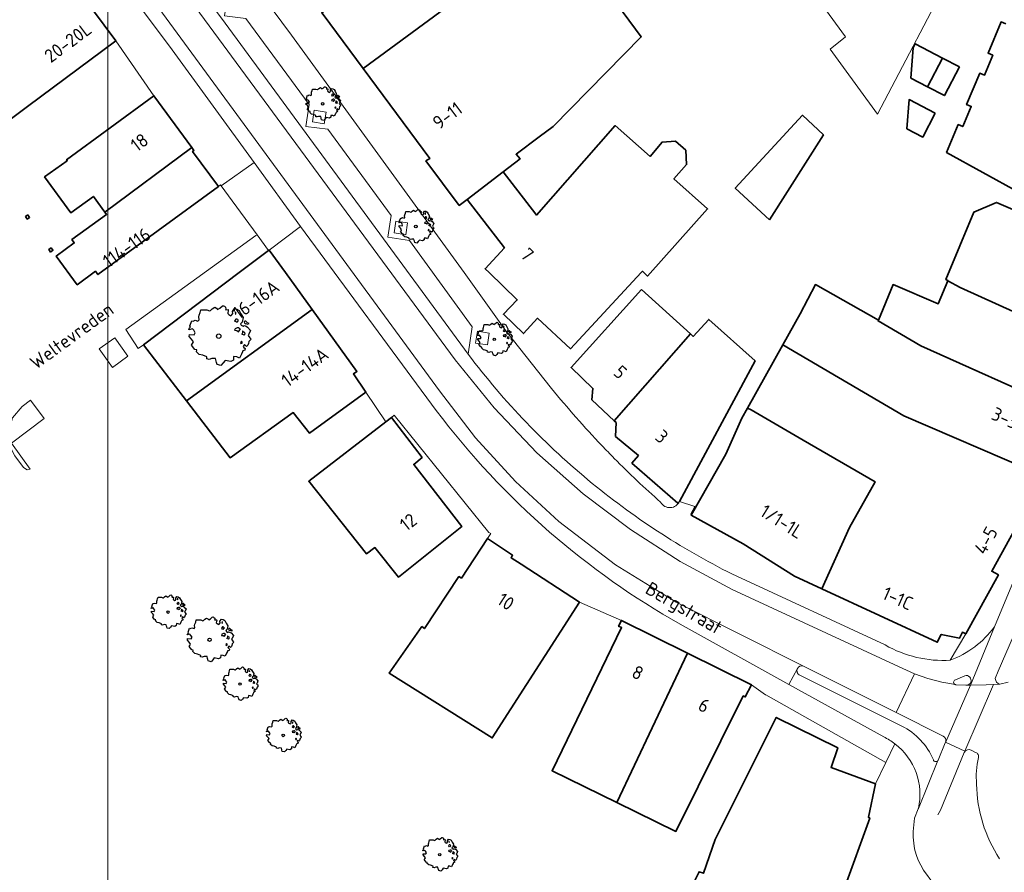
# Model space of a CAD drawing. Header units: metres. Extents: x 152391 to 157968, y 462336 to 467280.
# Tile 4 of 256: x 154728 to 154827, y 462439 to 462526. Entities that reach past the tile are written whole.
import ezdxf
from ezdxf.enums import TextEntityAlignment as Align

# ---------------------------------------------------------------- set-up
doc = ezdxf.new("R2010")
doc.units = ezdxf.units.M
doc.header["$LTSCALE"] = 0.75
doc.layers.get('0').update_dxf_attribs({"lineweight": 25})
for name, color, linetype, lineweight in [('B-GV-GR-BOOM-S', 252, 'Continuous', 25), ('B-WE-GR-BEPLANTING_CULTUUR_BODEMBEDEKKER-GV', 251, 'Continuous', 18), ('B-WE-GR-GROENVOORZIENING-GV', 251, 'Continuous', 18), ('B-WE-OG-BEBOUWING-GV', 6, 'Continuous', 35), ('B-WE-OG-BEBOUWING-T18', 1, 'Continuous', 18), ('B-WE-OG-TOPOGRAFIE-T18', 1, 'Continuous', 18), ('B-WE-VH-VERHARDING_ASFALT-GV', 251, 'Continuous', 18), ('B-WE-VH-VERHARDING_BETONSTRAATSTEEN-GV', 251, 'Continuous', 18), ('B-WE-VH-VERHARDING_TEGEL-GV', 251, 'Continuous', 18)]:
    doc.layers.add(name, color=color, linetype=linetype, lineweight=lineweight)
doc.layers.add('X-XX-AL-TEKENBLAD_HULPLIJN-G', color=7, linetype='Continuous', lineweight=18, plot=False)
doc.styles.add('NLCS-ISO-M750-T18', font='NLCS-ISO.ttf', dxfattribs={"height": 1.35})

# ---------------------------------------------------------------- blocks, each defined once
blk = doc.blocks.new('SGR-BOOM_21_30')
at = {"linetype": 'Continuous'}
for p, q in [((-1.133, 1.088), (-1.109, 1.187)), ((-1.121, 0.924), (-1.133, 1.088)), ((-1.109, 1.187), (-1.051, 1.335)), ((-1.051, 1.335), (-1.016, 1.499)), ((-1.016, 1.499), (-0.668, 1.499)), ((-0.668, 1.499), (-0.516, 1.433)), ((-0.516, 1.433), (-0.47, 1.45)), ((-0.47, 1.45), (-0.365, 1.548)), ((-0.365, 1.548), (-0.226, 1.647)), ((-0.226, 1.647), (-0.133, 1.581)), ((-0.133, 1.581), (-0.063, 1.515)), ((-0.063, 1.515), (0.065, 1.581)), ((0.065, 1.581), (0.205, 1.712)), ((0.205, 1.712), (0.263, 1.729)), ((0.263, 1.729), (0.333, 1.696)), ((0.333, 1.696), (0.391, 1.647)), ((0.402, 1.532), (0.379, 1.499)), ((0.379, 1.499), (0.53, 1.515)), ((0.391, 1.647), (0.402, 1.532)), ((0.542, 1.483), (0.507, 1.285)), ((0.507, 1.285), (0.565, 1.236)), ((0.53, 1.515), (0.542, 1.483)), ((0.565, 1.236), (0.693, 1.154)), ((0.693, 1.154), (0.751, 1.203)), ((0.751, 1.203), (0.798, 1.285)), ((0.786, 1.4), (0.891, 1.565)), ((0.798, 1.285), (0.786, 1.4)), ((0.891, 1.565), (1.019, 1.532)), ((0.972, 1.368), (0.926, 1.335)), ((0.926, 1.335), (0.949, 1.253)), ((0.949, 1.253), (0.961, 1.236)), ((0.961, 1.269), (0.972, 1.368)), ((1.019, 1.532), (1.158, 1.45)), ((1.158, 1.45), (1.251, 1.269)), ((1.251, 1.269), (1.379, 1.055)), ((1.379, 1.055), (1.321, 0.793)), ((-1.703, 0.365), (-1.656, 0.48)), ((-1.493, 0.415), (-1.703, 0.365)), ((-1.679, -0.029), (-1.668, 0.086)), ((-1.668, 0.086), (-1.389, 0.07)), ((-1.656, 0.48), (-1.598, 0.53)), ((-1.633, 0.579), (-1.528, 0.875)), ((-1.598, 0.53), (-1.633, 0.579)), ((-1.528, 0.875), (-1.458, 0.858)), ((-1.423, 0.333), (-1.493, 0.415)), ((-1.458, 0.858), (-1.342, 0.908)), ((-1.33, 0.185), (-1.423, 0.333)), ((-1.389, 0.07), (-1.33, 0.185)), ((-1.342, 0.908), (-1.179, 0.858)), ((-1.179, 0.858), (-1.121, 0.924)), ((0.937, 0.908), (0.891, 0.875)), ((0.891, 0.875), (0.926, 0.825)), ((0.926, 0.415), (0.891, 0.333)), ((0.891, 0.333), (1.03, 0.316)), ((0.926, 0.825), (0.984, 0.842)), ((1.054, 0.464), (0.926, 0.415)), ((0.972, 0.973), (0.937, 0.908)), ((1.03, 0.973), (0.972, 0.973)), ((0.984, 0.842), (1.03, 0.776)), ((1.077, 0.94), (1.03, 0.973)), ((1.03, 0.776), (1.077, 0.842)), ((1.03, 0.316), (1.112, 0.251)), ((1.112, 0.464), (1.054, 0.464)), ((1.124, 0.875), (1.077, 0.94)), ((1.077, 0.842), (1.124, 0.875)), ((1.217, 0.398), (1.112, 0.464)), ((1.112, 0.251), (1.205, 0.365)), ((1.205, 0.365), (1.24, 0.415)), ((1.321, 0.793), (1.228, 0.694)), ((1.228, 0.694), (1.275, 0.628)), ((1.275, 0.628), (1.379, 0.563)), ((1.344, 0.185), (1.31, 0.103)), ((1.434, 0.049), (1.31, 0.103)), ((1.356, 0.3), (1.344, 0.234)), ((1.344, 0.234), (1.344, 0.185)), ((1.426, 0.234), (1.356, 0.3)), ((1.379, 0.563), (1.438, 0.595)), ((1.472, 0.201), (1.426, 0.234)), ((1.434, 0.049), (1.507, 0.136)), ((1.472, 0.858), (1.438, 0.809)), ((1.438, 0.809), (1.461, 0.743)), ((1.438, 0.595), (1.565, 0.563)), ((1.461, 0.743), (1.531, 0.694)), ((1.542, 0.858), (1.472, 0.858)), ((1.507, 0.136), (1.472, 0.201)), ((1.531, 0.727), (1.635, 0.678)), ((1.531, 0.694), (1.542, 0.727)), ((1.624, 0.76), (1.542, 0.858)), ((1.565, 0.563), (1.635, 0.513)), ((1.728, 0.71), (1.624, 0.76)), ((1.635, 0.678), (1.728, 0.71)), ((1.635, 0.513), (1.81, 0.316)), ((1.717, 0.103), (1.67, 0.037)), ((1.67, 0.037), (1.763, -0.094)), ((1.81, 0.316), (1.717, 0.103)), ((-1.54, -0.177), (-1.679, -0.029)), ((-1.551, -0.505), (-1.493, -0.423)), ((-1.354, -0.752), (-1.551, -0.505)), ((-1.435, -0.324), (-1.54, -0.177)), ((-1.493, -0.423), (-1.435, -0.324)), ((-1.249, -0.784), (-1.354, -0.752)), ((-1.272, -0.899), (-1.249, -0.784)), ((-1.109, -1.047), (-1.272, -0.899)), ((1.286, -0.292), (1.24, -0.357)), ((1.24, -0.357), (1.251, -0.423)), ((1.263, -0.423), (1.333, -0.407)), ((1.333, -0.341), (1.286, -0.292)), ((1.356, -0.883), (1.286, -1.014)), ((1.333, -0.407), (1.333, -0.341)), ((1.368, -0.834), (1.356, -0.883)), ((1.484, -0.801), (1.368, -0.834)), ((1.461, -0.472), (1.391, -0.587)), ((1.391, -0.587), (1.426, -0.637)), ((1.426, -0.637), (1.496, -0.702)), ((1.577, -0.587), (1.461, -0.472)), ((1.496, -0.702), (1.484, -0.801)), ((1.658, -0.522), (1.577, -0.587)), ((1.682, -0.423), (1.658, -0.522)), ((1.717, -0.308), (1.682, -0.423)), ((1.845, -0.177), (1.717, -0.308)), ((1.763, -0.094), (1.845, -0.177)), ((-0.912, -1.08), (-1.109, -1.047)), ((-0.668, -1.179), (-0.912, -1.08)), ((-0.679, -1.294), (-0.668, -1.179)), ((-0.551, -1.326), (-0.679, -1.294)), ((-0.4, -1.261), (-0.551, -1.326)), ((-0.191, -1.277), (-0.4, -1.261)), ((-0.156, -1.425), (-0.191, -1.277)), ((-0.133, -1.491), (-0.156, -1.425)), ((-0.098, -1.606), (-0.133, -1.491)), ((0.112, -1.671), (-0.098, -1.606)), ((0.251, -1.524), (0.112, -1.671)), ((0.356, -1.376), (0.251, -1.524)), ((0.682, -1.441), (0.356, -1.376)), ((0.833, -1.359), (0.682, -1.441)), ((0.844, -1.162), (0.833, -1.359)), ((1.03, -1.179), (0.844, -1.162)), ((1.182, -1.244), (1.03, -1.179)), ((1.286, -1.014), (1.182, -1.244))]:
    blk.add_line(p, q, dxfattribs=at)
blk.add_circle((0, 0), 0.126, dxfattribs=at)
blk = doc.blocks.new('SGR-BOOM_31_50')
at = {"linetype": 'Continuous'}
for p, q in [((-1.402, 1.78), (-1.355, 1.999)), ((-1.355, 1.999), (-0.89, 1.999)), ((-0.89, 1.999), (-0.688, 1.911)), ((-0.626, 1.933), (-0.487, 2.064)), ((-0.487, 2.064), (-0.301, 2.196)), ((-0.301, 2.196), (-0.177, 2.108)), ((-0.177, 2.108), (-0.084, 2.02)), ((-0.084, 2.02), (0.087, 2.108)), ((0.087, 2.108), (0.273, 2.283)), ((0.273, 2.283), (0.351, 2.305)), ((0.351, 2.305), (0.444, 2.261)), ((0.444, 2.261), (0.521, 2.196)), ((0.537, 2.042), (0.506, 1.999)), ((0.506, 1.999), (0.707, 2.02)), ((0.521, 2.196), (0.537, 2.042)), ((0.707, 2.02), (0.723, 1.977)), ((1.048, 1.867), (1.188, 2.086)), ((1.188, 2.086), (1.358, 2.042)), ((1.358, 2.042), (1.545, 1.933)), ((-2.177, 0.772), (-2.038, 1.166)), ((-2.038, 1.166), (-1.944, 1.144)), ((-1.944, 1.144), (-1.789, 1.21)), ((-1.789, 1.21), (-1.572, 1.144)), ((-1.572, 1.144), (-1.495, 1.232)), ((-1.51, 1.451), (-1.479, 1.582)), ((-1.495, 1.232), (-1.51, 1.451)), ((-1.479, 1.582), (-1.402, 1.78)), ((-0.688, 1.911), (-0.626, 1.933)), ((0.723, 1.977), (0.676, 1.714)), ((0.676, 1.714), (0.754, 1.648)), ((0.754, 1.648), (0.924, 1.539)), ((0.924, 1.539), (1.002, 1.604)), ((1.002, 1.604), (1.064, 1.714)), ((1.064, 1.714), (1.048, 1.867)), ((1.25, 1.21), (1.188, 1.166)), ((1.188, 1.166), (1.234, 1.101)), ((1.296, 1.823), (1.234, 1.78)), ((1.234, 1.78), (1.265, 1.67)), ((1.234, 1.101), (1.312, 1.122)), ((1.296, 1.298), (1.25, 1.21)), ((1.265, 1.67), (1.281, 1.648)), ((1.281, 1.692), (1.296, 1.823)), ((1.374, 1.298), (1.296, 1.298)), ((1.312, 1.122), (1.374, 1.035)), ((1.436, 1.254), (1.374, 1.298)), ((1.374, 1.035), (1.436, 1.122)), ((1.498, 1.166), (1.436, 1.254)), ((1.436, 1.122), (1.498, 1.166)), ((1.545, 1.933), (1.669, 1.692)), ((1.762, 1.057), (1.638, 0.925)), ((1.669, 1.692), (1.839, 1.407)), ((1.839, 1.407), (1.762, 1.057)), ((1.963, 1.144), (1.917, 1.079)), ((1.917, 1.079), (1.948, 0.991)), ((2.056, 1.144), (1.963, 1.144)), ((2.165, 1.013), (2.056, 1.144)), ((2.304, 0.947), (2.165, 1.013)), ((-2.27, 0.487), (-2.208, 0.641)), ((-1.991, 0.553), (-2.27, 0.487)), ((-2.239, -0.038), (-2.224, 0.115)), ((-2.224, 0.115), (-1.851, 0.093)), ((-2.208, 0.641), (-2.131, 0.706)), ((-2.131, 0.706), (-2.177, 0.772)), ((-1.898, 0.444), (-1.991, 0.553)), ((-1.774, 0.246), (-1.898, 0.444)), ((-1.851, 0.093), (-1.774, 0.246)), ((1.234, 0.553), (1.188, 0.444)), ((1.188, 0.444), (1.374, 0.422)), ((1.405, 0.619), (1.234, 0.553)), ((1.374, 0.422), (1.483, 0.334)), ((1.483, 0.619), (1.405, 0.619)), ((1.622, 0.531), (1.483, 0.619)), ((1.483, 0.334), (1.607, 0.487)), ((1.607, 0.487), (1.653, 0.553)), ((1.638, 0.925), (1.7, 0.838)), ((1.7, 0.838), (1.839, 0.75)), ((1.793, 0.246), (1.746, 0.137)), ((1.911, 0.065), (1.746, 0.137)), ((1.808, 0.4), (1.793, 0.312)), ((1.793, 0.312), (1.793, 0.246)), ((1.901, 0.312), (1.808, 0.4)), ((1.839, 0.75), (1.917, 0.794)), ((1.963, 0.268), (1.901, 0.312)), ((1.911, 0.065), (2.01, 0.181)), ((1.917, 0.794), (2.087, 0.75)), ((1.948, 0.991), (2.041, 0.925)), ((2.01, 0.181), (1.963, 0.268)), ((2.041, 0.969), (2.18, 0.903)), ((2.041, 0.925), (2.056, 0.969)), ((2.087, 0.75), (2.18, 0.684)), ((2.18, 0.903), (2.304, 0.947)), ((2.18, 0.684), (2.413, 0.422)), ((2.289, 0.137), (2.227, 0.049)), ((2.227, 0.049), (2.351, -0.126)), ((2.413, 0.422), (2.289, 0.137)), ((-2.053, -0.235), (-2.239, -0.038)), ((-2.069, -0.673), (-1.991, -0.564)), ((-1.805, -1.002), (-2.069, -0.673)), ((-1.913, -0.433), (-2.053, -0.235)), ((-1.991, -0.564), (-1.913, -0.433)), ((1.715, -0.389), (1.653, -0.476)), ((1.653, -0.476), (1.669, -0.564)), ((1.684, -0.564), (1.777, -0.542)), ((1.777, -0.454), (1.715, -0.389)), ((1.777, -0.542), (1.777, -0.454)), ((1.948, -0.63), (1.855, -0.783)), ((1.855, -0.783), (1.901, -0.849)), ((1.901, -0.849), (1.994, -0.936)), ((2.103, -0.783), (1.948, -0.63)), ((1.994, -0.936), (1.979, -1.068)), ((2.211, -0.695), (2.103, -0.783)), ((2.242, -0.564), (2.211, -0.695)), ((2.289, -0.411), (2.242, -0.564)), ((2.459, -0.235), (2.289, -0.411)), ((2.351, -0.126), (2.459, -0.235)), ((-1.665, -1.046), (-1.805, -1.002)), ((-1.696, -1.199), (-1.665, -1.046)), ((-1.479, -1.396), (-1.696, -1.199)), ((-1.216, -1.44), (-1.479, -1.396)), ((-0.89, -1.571), (-1.216, -1.44)), ((-0.906, -1.725), (-0.89, -1.571)), ((-0.735, -1.769), (-0.906, -1.725)), ((-0.533, -1.681), (-0.735, -1.769)), ((-0.254, -1.703), (-0.533, -1.681)), ((-0.208, -1.9), (-0.254, -1.703)), ((-0.177, -1.988), (-0.208, -1.9)), ((0.475, -1.834), (0.335, -2.031)), ((0.909, -1.922), (0.475, -1.834)), ((1.11, -1.812), (0.909, -1.922)), ((1.126, -1.55), (1.11, -1.812)), ((1.374, -1.571), (1.126, -1.55)), ((1.576, -1.659), (1.374, -1.571)), ((1.715, -1.352), (1.576, -1.659)), ((1.808, -1.177), (1.715, -1.352)), ((1.824, -1.112), (1.808, -1.177)), ((1.979, -1.068), (1.824, -1.112)), ((-0.13, -2.141), (-0.177, -1.988)), ((0.149, -2.229), (-0.13, -2.141)), ((0.335, -2.031), (0.149, -2.229))]:
    blk.add_line(p, q, dxfattribs=at)
blk.add_circle((0, 0), 0.169, dxfattribs=at)
blk = doc.blocks.new('SGR-BOOM_50_100')
at = {"linetype": 'Continuous'}
for p, q in [((0.116, 2.811), (0.364, 3.044)), ((0.364, 3.044), (0.467, 3.074)), ((0.467, 3.074), (0.591, 3.015)), ((0.591, 3.015), (0.695, 2.928)), ((-2.014, 1.935), (-1.972, 2.11)), ((-1.972, 2.11), (-1.869, 2.373)), ((-1.869, 2.373), (-1.807, 2.665)), ((-1.807, 2.665), (-1.187, 2.665)), ((-1.187, 2.665), (-0.918, 2.548)), ((-0.918, 2.548), (-0.835, 2.577)), ((-0.835, 2.577), (-0.649, 2.752)), ((-0.649, 2.752), (-0.401, 2.928)), ((-0.401, 2.928), (-0.236, 2.811)), ((-0.236, 2.811), (-0.112, 2.694)), ((-0.112, 2.694), (0.116, 2.811)), ((0.715, 2.723), (0.674, 2.665)), ((0.674, 2.665), (0.943, 2.694)), ((0.695, 2.928), (0.715, 2.723)), ((0.964, 2.636), (0.902, 2.285)), ((0.902, 2.285), (1.005, 2.198)), ((0.943, 2.694), (0.964, 2.636)), ((1.005, 2.198), (1.232, 2.052)), ((1.232, 2.052), (1.336, 2.139)), ((1.336, 2.139), (1.418, 2.285)), ((1.398, 2.49), (1.584, 2.782)), ((1.418, 2.285), (1.398, 2.49)), ((1.584, 2.782), (1.811, 2.723)), ((1.729, 2.431), (1.646, 2.373)), ((1.646, 2.373), (1.687, 2.227)), ((1.687, 2.227), (1.708, 2.198)), ((1.708, 2.256), (1.729, 2.431)), ((1.811, 2.723), (2.059, 2.577)), ((2.059, 2.577), (2.225, 2.256)), ((2.225, 2.256), (2.452, 1.876)), ((-2.903, 1.029), (-2.717, 1.555)), ((-2.841, 0.942), (-2.903, 1.029)), ((-2.717, 1.555), (-2.593, 1.526)), ((-2.593, 1.526), (-2.386, 1.613)), ((-2.386, 1.613), (-2.096, 1.526)), ((-2.096, 1.526), (-1.993, 1.643)), ((-1.993, 1.643), (-2.014, 1.935)), ((1.667, 1.613), (1.584, 1.555)), ((1.584, 1.555), (1.646, 1.467)), ((1.646, 1.467), (1.749, 1.497)), ((1.729, 1.73), (1.667, 1.613)), ((1.832, 1.73), (1.729, 1.73)), ((1.749, 1.497), (1.832, 1.38)), ((1.915, 1.672), (1.832, 1.73)), ((1.832, 1.38), (1.915, 1.497)), ((1.997, 1.555), (1.915, 1.672)), ((1.915, 1.497), (1.997, 1.555)), ((2.349, 1.409), (2.183, 1.234)), ((2.183, 1.234), (2.266, 1.117)), ((2.266, 1.117), (2.452, 1)), ((2.452, 1.876), (2.349, 1.409)), ((2.452, 1), (2.556, 1.059)), ((2.618, 1.526), (2.556, 1.438)), ((2.556, 1.438), (2.597, 1.321)), ((2.556, 1.059), (2.783, 1)), ((2.597, 1.321), (2.721, 1.234)), ((2.742, 1.526), (2.618, 1.526)), ((2.721, 1.292), (2.907, 1.205)), ((2.721, 1.234), (2.742, 1.292)), ((2.886, 1.351), (2.742, 1.526)), ((2.783, 1), (2.907, 0.913)), ((3.072, 1.263), (2.886, 1.351)), ((2.907, 1.205), (3.072, 1.263)), ((-3.027, 0.65), (-2.944, 0.854)), ((-2.655, 0.737), (-3.027, 0.65)), ((-2.985, -0.051), (-2.965, 0.153)), ((-2.965, 0.153), (-2.469, 0.124)), ((-2.944, 0.854), (-2.841, 0.942)), ((-2.531, 0.591), (-2.655, 0.737)), ((-2.365, 0.329), (-2.531, 0.591)), ((-2.469, 0.124), (-2.365, 0.329)), ((1.646, 0.737), (1.584, 0.591)), ((1.584, 0.591), (1.832, 0.562)), ((1.873, 0.825), (1.646, 0.737)), ((1.832, 0.562), (1.977, 0.445)), ((1.977, 0.825), (1.873, 0.825)), ((2.163, 0.708), (1.977, 0.825)), ((1.977, 0.445), (2.142, 0.65)), ((2.142, 0.65), (2.204, 0.737)), ((2.39, 0.329), (2.328, 0.183)), ((2.549, 0.087), (2.328, 0.183)), ((2.411, 0.533), (2.39, 0.416)), ((2.39, 0.416), (2.39, 0.329)), ((2.535, 0.416), (2.411, 0.533)), ((2.618, 0.358), (2.535, 0.416)), ((2.549, 0.087), (2.68, 0.241)), ((2.68, 0.241), (2.618, 0.358)), ((2.907, 0.913), (3.217, 0.562)), ((3.052, 0.183), (2.969, 0.066)), ((2.969, 0.066), (3.135, -0.168)), ((3.217, 0.562), (3.052, 0.183)), ((-2.737, -0.314), (-2.985, -0.051)), ((-2.758, -0.898), (-2.655, -0.752)), ((-2.407, -1.336), (-2.758, -0.898)), ((-2.551, -0.577), (-2.737, -0.314)), ((-2.655, -0.752), (-2.551, -0.577)), ((2.287, -0.518), (2.204, -0.635)), ((2.204, -0.635), (2.225, -0.752)), ((2.245, -0.752), (2.37, -0.723)), ((2.37, -0.606), (2.287, -0.518)), ((2.37, -0.723), (2.37, -0.606)), ((2.597, -0.84), (2.473, -1.044)), ((2.804, -1.044), (2.597, -0.84)), ((2.948, -0.927), (2.804, -1.044)), ((2.99, -0.752), (2.948, -0.927)), ((3.052, -0.548), (2.99, -0.752)), ((3.279, -0.314), (3.052, -0.548)), ((3.135, -0.168), (3.279, -0.314)), ((-2.22, -1.394), (-2.407, -1.336)), ((-2.262, -1.599), (-2.22, -1.394)), ((-1.972, -1.862), (-2.262, -1.599)), ((-1.621, -1.92), (-1.972, -1.862)), ((-1.187, -2.095), (-1.621, -1.92)), ((2.287, -1.803), (2.101, -2.212)), ((2.411, -1.57), (2.287, -1.803)), ((2.432, -1.482), (2.411, -1.57)), ((2.638, -1.424), (2.432, -1.482)), ((2.473, -1.044), (2.535, -1.132)), ((2.535, -1.132), (2.659, -1.248)), ((2.659, -1.248), (2.638, -1.424)), ((-1.207, -2.3), (-1.187, -2.095)), ((-0.98, -2.358), (-1.207, -2.3)), ((-0.711, -2.241), (-0.98, -2.358)), ((-0.339, -2.271), (-0.711, -2.241)), ((-0.277, -2.533), (-0.339, -2.271)), ((-0.236, -2.65), (-0.277, -2.533)), ((-0.174, -2.855), (-0.236, -2.65)), ((0.199, -2.971), (-0.174, -2.855)), ((0.447, -2.709), (0.199, -2.971)), ((0.633, -2.446), (0.447, -2.709)), ((1.212, -2.563), (0.633, -2.446)), ((1.48, -2.417), (1.212, -2.563)), ((1.501, -2.066), (1.48, -2.417)), ((1.832, -2.095), (1.501, -2.066)), ((2.101, -2.212), (1.832, -2.095))]:
    blk.add_line(p, q, dxfattribs=at)
blk.add_circle((0, 0), 0.225, dxfattribs=at)

msp = doc.modelspace()

# ---------------------------------------------------------------- linework, layer by layer
at = {"layer": 'B-WE-GR-BEPLANTING_CULTUUR_BODEMBEDEKKER-GV'}
for points in [[(154739.989, 462492.341), (154740.532, 462492.704), (154750.183, 462500), (154753.14, 462502.236), (154751.981, 462503.819), (154751.871, 462503.74), (154738.754, 462494.281)], [(154738.954, 462491.575), (154737.616, 462493.439), (154736.039, 462492.306), (154737.388, 462490.415)], [(154729.098, 462480.158), (154727.205, 462482.787), (154730.48, 462485.282), (154729.129, 462487.12), (154728.282, 462486.485), (154727.302, 462485.342), (154726.847, 462483.781), (154727.162, 462482.207), (154727.55, 462481.526), (154728.414, 462480.323), (154728.773, 462480.118)]]:
    msp.add_lwpolyline(points, close=True, dxfattribs=at)
at = {"layer": 'B-WE-GR-GROENVOORZIENING-GV'}
for points in [[(154758.763, 462515.034), (154758.944, 462516.213), (154757.758, 462516.395), (154757.577, 462515.215)], [(154767.166, 462505.018), (154765.983, 462505.194), (154765.805, 462504.008), (154766.988, 462503.831)], [(154774.038, 462492.897), (154775.223, 462492.703), (154775.416, 462493.888), (154774.232, 462494.081)]]:
    msp.add_lwpolyline(points, close=True, dxfattribs=at)
at = {"layer": 'B-WE-OG-BEBOUWING-GV'}
for points in [[(154774.825, 462529.534), (154773.216, 462531.71), (154774.834, 462533.111), (154772.215, 462536.476), (154769.964, 462534.92), (154758.517, 462526.226), (154758.638, 462526.063), (154762.686, 462520.605), (154772.081, 462527.527), (154773.677, 462528.694)], [(154780.447, 462513.696), (154781.857, 462514.755), (154790.747, 462523.799), (154781.454, 462536.394), (154778.515, 462532.807), (154774.825, 462529.534), (154773.677, 462528.694), (154772.081, 462527.527), (154762.686, 462520.605), (154769.422, 462511.524), (154769.023, 462511.273), (154772.382, 462506.782), (154773.183, 462507.398), (154776.813, 462510.187), (154778.517, 462511.497), (154778.116, 462511.946)], [(154717.465, 462521.004), (154723.535, 462512.842), (154728.824, 462516.775), (154737.73, 462523.397), (154731.735, 462531.459)], [(154819.638, 462518.757), (154821.149, 462521.652), (154818.412, 462523.08), (154818.201, 462522.675), (154817.954, 462519.636)], [(154822.858, 462520.76), (154821.149, 462521.652), (154819.638, 462518.757), (154821.347, 462517.865)], [(154736.624, 462506.105), (154745.394, 462512.633), (154741.565, 462517.852), (154732.751, 462511.397), (154732.83, 462511.29), (154730.536, 462509.664), (154733.196, 462506.031), (154735.462, 462507.691)], [(154820.421, 462516.104), (154817.786, 462517.469), (154817.538, 462514.519), (154819.163, 462513.676)], [(154803.712, 462505.318), (154809.133, 462513.916), (154807.041, 462515.887), (154800.24, 462508.528)], [(154776.813, 462510.187), (154773.183, 462507.398), (154776.948, 462502.5), (154774.997, 462500.39), (154775.398, 462500), (154778.232, 462497.25), (154776.839, 462495.8), (154778.884, 462493.856), (154780.277, 462495.405), (154783.619, 462492.314), (154790.754, 462500), (154790.887, 462500.144), (154791.373, 462499.658), (154797.455, 462506.44), (154794.05, 462509.468), (154795.321, 462510.9), (154795.24, 462512.36), (154794.213, 462513.279), (154792.862, 462513.171), (154791.645, 462511.739), (154788.133, 462514.848), (154780.181, 462505.808), (154780.102, 462505.911)], [(154745.394, 462512.633), (154736.624, 462506.105), (154736.79, 462505.878), (154733.296, 462503.336), (154733.535, 462503.008), (154731.714, 462501.667), (154733.839, 462498.785), (154735.675, 462500.139), (154735.918, 462499.807), (154748.087, 462508.693), (154745.475, 462512.235), (154745.612, 462512.336)], [(154821.68, 462499.18), (154822.952, 462498.489), (154835.794, 462492.671), (154839.682, 462501.509), (154839.345, 462501.661), (154839.339, 462501.646), (154826.594, 462507.093), (154824.324, 462506.108), (154821.499, 462499.309), (154821.689, 462499.201)], [(154728.861, 462505.826), (154728.615, 462505.654), (154728.786, 462505.408), (154729.032, 462505.58)], [(154731.147, 462502.083), (154731.384, 462502.266), (154731.201, 462502.504), (154730.964, 462502.321)], [(154744.869, 462487.056), (154757.544, 462496.275), (154754.852, 462500), (154753.203, 462502.283), (154753.14, 462502.236), (154750.183, 462500), (154740.532, 462492.704)], [(154832.922, 462486.343), (154818.98, 462492.613), (154814.649, 462495.135), (154814.688, 462495.202), (154808.337, 462498.798), (154806.8, 462495.847), (154805.053, 462492.723), (154817.263, 462485.561), (154830.062, 462480.043)], [(154814.688, 462495.202), (154814.649, 462495.135), (154818.98, 462492.613), (154832.922, 462486.343), (154835.794, 462492.671), (154822.952, 462498.489), (154821.68, 462499.18), (154820.715, 462496.849), (154816.175, 462498.796)], [(154790.782, 462498.316), (154783.672, 462490.416), (154785.867, 462488.322), (154785.769, 462487.173), (154788.029, 462485.053), (154795.727, 462493.814)], [(154757.544, 462496.275), (154744.869, 462487.056), (154749.267, 462481.33), (154755.635, 462485.884), (154757.282, 462483.788), (154762.955, 462487.941), (154761.706, 462489.787), (154762.054, 462490.036)], [(154794.602, 462476.898), (154802.247, 462491.105), (154797.569, 462495.29), (154795.999, 462493.566), (154795.727, 462493.814), (154788.029, 462485.053), (154788.214, 462484.879), (154788.166, 462483.481), (154790.46, 462481.536), (154789.814, 462480.787), (154794.452, 462476.748)], [(154801.486, 462486.342), (154801.831, 462486.142), (154807.096, 462483.095), (154814.347, 462478.899), (154811.761, 462474.268), (154808.976, 462468.098), (154820.626, 462462.702), (154821.022, 462463.501), (154822.866, 462463.104), (154823.164, 462463.704), (154823.511, 462463.556), (154826.791, 462469.501), (154826.12, 462469.863), (154830.315, 462477.446), (154829.468, 462477.995), (154830.412, 462479.843), (154830.062, 462480.043), (154817.263, 462485.561), (154805.053, 462492.723)], [(154808.976, 462468.098), (154811.761, 462474.268), (154814.347, 462478.899), (154807.096, 462483.095), (154801.831, 462486.142), (154801.486, 462486.342), (154800.904, 462485.3), (154799.289, 462481.676), (154795.794, 462475.521), (154801.034, 462472.62), (154806.22, 462469.374)], [(154764.976, 462484.954), (154757.19, 462478.944), (154763.029, 462471.612), (154763.875, 462472.262), (154766.271, 462469.269), (154772.639, 462474.371), (154767.797, 462480.656), (154768.643, 462481.356), (154765.549, 462485.397)], [(154778.639, 462470.571), (154777.625, 462471.232), (154777.774, 462471.482), (154775.231, 462473.177), (154772.597, 462469.178), (154772.348, 462469.328), (154768.869, 462464.079), (154768.62, 462464.278), (154765.297, 462459.584), (154775.711, 462453.052), (154784.506, 462466.747)], [(154788.277, 462446.543), (154795.406, 462461.617), (154788.757, 462464.912), (154788.463, 462464.314), (154788.776, 462464.177), (154781.758, 462449.737)], [(154801.876, 462458.411), (154795.406, 462461.617), (154788.277, 462446.543), (154794.248, 462443.617), (154801.043, 462457.29), (154801.241, 462457.18)]]:
    msp.add_lwpolyline(points, close=True, dxfattribs=at)
for points in [[(154827.538, 462525.1), (154827.073, 462525.297), (154825.752, 462522.136), (154826.222, 462521.939), (154825.378, 462519.929), (154824.912, 462520.125), (154823.592, 462516.965), (154824.052, 462516.772), (154823.202, 462514.748), (154822.746, 462514.939), (154821.571, 462512.127), (154828.882, 462508.091)], [(154811.214, 462437.822), (154813.815, 462444.939), (154813.672, 462445.035), (154814.406, 462448.409), (154809.908, 462450.066), (154810.585, 462452.064), (154804.374, 462455.124), (154798.228, 462442.8), (154797.02, 462439.384), (154796.592, 462439.536), (154788.874, 462424.06)]]:
    msp.add_lwpolyline(points, dxfattribs=at)
at = {"layer": 'B-WE-VH-VERHARDING_ASFALT-GV'}
for points in [[(154822.475, 462458.424), (154821.07, 462458.67), (154819.688, 462459.03), (154818.341, 462459.51), (154816.47, 462455.621), (154821.223, 462453.241)], [(154822.475, 462458.424), (154821.07, 462458.67), (154819.688, 462459.03), (154818.341, 462459.51), (154816.47, 462455.621), (154821.223, 462453.241)], [(154827.766, 462458.674), (154826.949, 462458.466), (154826.3, 462458.433), (154823.403, 462451.723), (154823.357, 462451.593)], [(154827.766, 462458.674), (154826.949, 462458.466), (154826.3, 462458.433), (154823.403, 462451.723), (154823.357, 462451.593)], [(154821.477, 462452.668), (154823.986, 462458.37), (154823.576, 462458.363), (154823.52, 462458.362), (154822.507, 462458.419), (154822.475, 462458.424)], [(154821.477, 462452.668), (154823.986, 462458.37), (154823.576, 462458.363), (154823.52, 462458.362), (154822.507, 462458.419), (154822.475, 462458.424)], [(154824.052, 462451.827), (154824.493, 462451.573)], [(154824.052, 462451.827), (154824.493, 462451.573)]]:
    msp.add_lwpolyline(points, dxfattribs=at)
msp.add_lwpolyline([(154823.986, 462458.37), (154821.477, 462452.668), (154821.456, 462452.61), (154823.403, 462451.723), (154826.3, 462458.433), (154825.57, 462458.395)], close=True, dxfattribs=at)
msp.add_lwpolyline([(154823.986, 462458.37), (154821.477, 462452.668), (154821.456, 462452.61), (154823.403, 462451.723), (154826.3, 462458.433), (154825.57, 462458.395)], close=True, dxfattribs=at)
for points in [[(154821.223, 462453.241, -0.370646), (154821.477, 462452.668)], [(154821.223, 462453.241, -0.370646), (154821.477, 462452.668)], [(154823.357, 462451.593, -0.365242), (154824.052, 462451.827)], [(154823.357, 462451.593, -0.365242), (154824.052, 462451.827)], [(154824.493, 462451.573, -0.415456), (154824.779, 462451.059)], [(154824.493, 462451.573, -0.415456), (154824.779, 462451.059)], [(154824.779, 462451.059, 0.073145), (154824.588, 462448.394)], [(154824.779, 462451.059, 0.073145), (154824.588, 462448.394)], [(154824.588, 462448.394, 0.139572), (154826.907, 462440.851)], [(154824.588, 462448.394, 0.139572), (154826.907, 462440.851)]]:
    msp.add_lwpolyline(points, format="xyb", dxfattribs=at)
at = {"layer": 'B-WE-VH-VERHARDING_BETONSTRAATSTEEN-GV'}
for points in [[(154805.517, 462531.838), (154811.368, 462523.812), (154809.803, 462522.559), (154810.89, 462521.067), (154814.589, 462515.991), (154822.493, 462531.095), (154818.094, 462533.397), (154815.013, 462535.03), (154806.189, 462541.063)], [(154741.705, 462527.181), (154770.408, 462488.083), (154774.03, 462483.341), (154778.048, 462478.927), (154782.421, 462474.878), (154788.141, 462470.505), (154794.279, 462466.745), (154807.13, 462460.296), (154807.197, 462460.267), (154816.47, 462455.621), (154818.341, 462459.51), (154816.71, 462460.252), (154799.941, 462468.021), (154794.674, 462470.847), (154789.652, 462474.07), (154784.883, 462477.678), (154780.216, 462481.83), (154775.905, 462486.345), (154771.968, 462491.19), (154738.883, 462536.172)], [(154828.334, 462463.362), (154826.764, 462459.782), (154826.484, 462459.037)], [(154821.223, 462453.241), (154816.47, 462455.621), (154807.197, 462460.267), (154807.13, 462460.296)], [(154806.767, 462459.365), (154817.043, 462454.246)], [(154823.392, 462459.329), (154822.454, 462458.914)], [(154826.949, 462458.466), (154827.766, 462458.674)], [(154822.475, 462458.424), (154822.507, 462458.419), (154823.52, 462458.362), (154823.576, 462458.363)], [(154820.688, 462450.766), (154820.696, 462450.785), (154820.712, 462450.814), (154821.431, 462452.562), (154821.456, 462452.61), (154821.477, 462452.668)], [(154824.493, 462451.573), (154824.052, 462451.827)], [(154823.357, 462451.593), (154820.962, 462445.761), (154820.699, 462445.287)]]:
    msp.add_lwpolyline(points, dxfattribs=at)
for points in [[(154773.284, 462491.779), (154773.696, 462494.535), (154767.353, 462503.236), (154765.168, 462503.566), (154765.513, 462505.765), (154759.133, 462514.49), (154756.92, 462514.767), (154757.242, 462516.958), (154750.861, 462525.643), (154748.706, 462525.915), (154749.022, 462528.131), (154742.585, 462536.761), (154739.847, 462537.204), (154748.772, 462525.176)], [(154753.203, 462502.283), (154756.378, 462504.653), (154751.687, 462511.132), (154748.359, 462508.766), (154749.111, 462507.74), (154751.981, 462503.819), (154753.14, 462502.236)]]:
    msp.add_lwpolyline(points, close=True, dxfattribs=at)
for points in [[(154806.514, 462460.038, 0.423409), (154806.767, 462459.365)], [(154807.13, 462460.296, 0.382629), (154806.514, 462460.038)], [(154822.454, 462458.914, 0.785671), (154822.475, 462458.424)], [(154823.576, 462458.363, 1.124061), (154823.392, 462459.329)], [(154826.484, 462459.037, 0.337856), (154826.949, 462458.466)], [(154817.043, 462454.246, -0.177145), (154820.231, 462450.835)], [(154821.477, 462452.668, 0.370646), (154821.223, 462453.241)], [(154824.052, 462451.827, 0.365242), (154823.357, 462451.593)], [(154820.231, 462450.835, 0.649942), (154820.688, 462450.766)], [(154824.779, 462451.059, 0.415456), (154824.493, 462451.573)], [(154824.588, 462448.394, -0.073145), (154824.779, 462451.059)], [(154826.907, 462440.851, -0.139572), (154824.588, 462448.394)]]:
    msp.add_lwpolyline(points, format="xyb", dxfattribs=at)
at = {"layer": 'B-WE-VH-VERHARDING_TEGEL-GV'}
for points in [[(154653.911, 462632.715), (154661.723, 462625.363), (154674.447, 462612.528), (154692.75, 462593.959), (154704.091, 462581.531), (154714.63, 462568.416), (154715.714, 462566.972), (154738.883, 462536.172), (154771.968, 462491.19), (154775.905, 462486.345), (154780.216, 462481.83), (154784.883, 462477.678), (154789.652, 462474.07), (154794.674, 462470.847), (154799.941, 462468.021), (154816.71, 462460.252), (154818.341, 462459.51), (154819.688, 462459.03), (154821.07, 462458.67), (154822.475, 462458.424)], [(154807.13, 462460.296), (154794.279, 462466.745), (154788.141, 462470.505), (154782.421, 462474.878), (154778.048, 462478.927), (154774.03, 462483.341), (154770.408, 462488.083), (154741.705, 462527.181), (154715.123, 462562.554), (154713.207, 462565.025), (154705.305, 462575.185), (154701.298, 462580.069), (154697.052, 462584.745), (154684.665, 462597.732), (154678.447, 462603.994), (154673.207, 462608.594), (154653.483, 462624.199), (154652.302, 462625.717)], [(154703.843, 462574.703), (154711.514, 462564.861), (154712.07, 462564.141), (154713.966, 462561.684), (154743.144, 462522.854), (154751.687, 462511.132), (154756.378, 462504.653), (154770.053, 462486.106)], [(154781.704, 462488.324), (154777.072, 462494.12), (154772.881, 462500), (154755.469, 462523.966), (154741.331, 462542.995), (154752.495, 462554.289), (154765.413, 462567.367), (154763.475, 462569.282), (154742.398, 462547.947), (154740.469, 462549.854), (154738.286, 462547.644), (154740.901, 462544.167), (154738.445, 462540.394), (154737.812, 462539.921), (154739.847, 462537.204)], [(154773.284, 462491.779), (154748.772, 462525.176), (154739.847, 462537.204), (154737.812, 462539.921), (154729.943, 462550.412), (154728.54, 462552.339), (154719.625, 462564.11), (154716.825, 462567.839), (154716.358, 462568.468)], [(154731.735, 462531.459), (154737.73, 462523.397), (154741.565, 462517.852), (154745.394, 462512.633), (154745.612, 462512.336), (154745.475, 462512.235), (154748.087, 462508.693), (154748.301, 462508.849), (154748.359, 462508.766), (154751.687, 462511.132), (154743.144, 462522.854), (154713.966, 462561.684)], [(154739.847, 462537.204), (154742.585, 462536.761), (154749.022, 462528.131), (154748.706, 462525.915), (154750.861, 462525.643), (154757.242, 462516.958), (154756.92, 462514.767), (154759.133, 462514.49), (154765.513, 462505.765), (154765.168, 462503.566), (154767.353, 462503.236), (154773.696, 462494.535), (154773.284, 462491.779)], [(154756.378, 462504.653), (154753.203, 462502.283), (154754.852, 462500), (154757.544, 462496.275), (154762.054, 462490.036), (154761.706, 462489.787), (154762.955, 462487.941), (154764.976, 462484.954), (154765.549, 462485.397), (154765.829, 462485.623), (154775.385, 462473.794), (154775.562, 462473.679), (154775.231, 462473.177), (154777.774, 462471.482), (154777.625, 462471.232), (154778.639, 462470.571), (154784.506, 462466.747), (154788.757, 462464.912), (154795.406, 462461.617), (154801.876, 462458.411), (154803.291, 462457.402), (154803.314, 462457.385), (154815.44, 462450.582), (154816.336, 462452.463)], [(154770.053, 462486.106), (154756.378, 462504.653)], [(154832.922, 462486.343), (154830.062, 462480.043), (154830.412, 462479.843), (154829.468, 462477.995), (154830.315, 462477.446), (154826.12, 462469.863), (154826.791, 462469.501), (154823.511, 462463.556), (154821.937, 462460.883)], [(154821.937, 462460.883), (154823.511, 462463.556), (154823.164, 462463.704), (154822.866, 462463.104), (154821.022, 462463.501), (154820.626, 462462.702), (154808.976, 462468.098), (154806.22, 462469.374), (154801.034, 462472.62), (154795.794, 462475.521), (154795.769, 462475.667), (154796.149, 462476.392), (154794.602, 462476.898)], [(154800.388, 462469.358), (154815.372, 462462.426)], [(154815.372, 462462.426), (154800.388, 462469.358)], [(154830.781, 462468.376), (154828.501, 462469.287), (154826.385, 462464.243), (154823.986, 462458.37), (154825.57, 462458.395), (154826.3, 462458.433), (154826.949, 462458.466)], [(154826.385, 462464.243), (154828.501, 462469.287)], [(154794.665, 462464.525), (154805.64, 462458.453), (154806.514, 462460.038)], [(154815.225, 462453.15), (154805.64, 462458.453), (154794.665, 462464.525)], [(154823.576, 462458.363), (154823.986, 462458.37), (154826.385, 462464.243)], [(154826.484, 462459.037), (154826.764, 462459.782), (154828.334, 462463.362)], [(154806.514, 462460.038), (154805.64, 462458.453), (154815.225, 462453.15)], [(154817.043, 462454.246), (154806.767, 462459.365)], [(154822.454, 462458.914), (154823.392, 462459.329)], [(154816.336, 462452.463), (154815.44, 462450.582), (154814.406, 462448.409), (154813.672, 462445.035), (154813.815, 462444.939), (154811.214, 462437.822)], [(154820.699, 462445.287), (154820.962, 462445.761), (154823.357, 462451.593), (154823.403, 462451.723), (154821.456, 462452.61), (154821.431, 462452.562), (154820.712, 462450.814), (154820.696, 462450.785), (154820.688, 462450.766), (154818.722, 462445.92), (154818.708, 462445.888), (154818.319, 462444.962), (154818.194, 462443.603), (154818.194, 462443.016), (154818.248, 462442.43), (154818.345, 462441.847), (154818.501, 462441.278), (154818.705, 462440.727), (154818.954, 462440.194), (154819.252, 462439.687), (154821.307, 462436.873)], [(154818.722, 462445.92), (154820.688, 462450.766)]]:
    msp.add_lwpolyline(points, dxfattribs=at)
for points in [[(154758.763, 462515.034), (154757.577, 462515.215), (154757.758, 462516.395), (154758.944, 462516.213)], [(154767.166, 462505.018), (154766.988, 462503.831), (154765.805, 462504.008), (154765.983, 462505.194)], [(154774.038, 462492.897), (154774.232, 462494.081), (154775.416, 462493.888), (154775.223, 462492.703)]]:
    msp.add_lwpolyline(points, close=True, dxfattribs=at)
for points in [[(154773.284, 462491.779, 0.059785), (154785.816, 462478.736)], [(154785.816, 462478.736, -0.059785), (154773.284, 462491.779)], [(154786.771, 462482.563, -0.020513), (154781.704, 462488.324)], [(154770.053, 462486.106, 0.052341), (154781.503, 462473.828)], [(154781.503, 462473.828, -0.052341), (154770.053, 462486.106)], [(154788.034, 462481.256, -0.005446), (154786.771, 462482.563)], [(154792.709, 462476.841, -0.01738), (154788.034, 462481.256)], [(154785.816, 462478.736, 0.05721), (154800.388, 462469.358)], [(154800.388, 462469.358, -0.05721), (154785.816, 462478.736)], [(154793.712, 462476.287, -0.293379), (154792.709, 462476.841)], [(154794.602, 462476.898, -0.275178), (154793.712, 462476.287)], [(154781.503, 462473.828, 0.050177), (154794.665, 462464.525)], [(154794.665, 462464.525, -0.050177), (154781.503, 462473.828)], [(154821.937, 462460.883, 0.143441), (154826.385, 462464.243)], [(154826.385, 462464.243, -0.143441), (154821.937, 462460.883)], [(154815.372, 462462.426, 0.145198), (154821.937, 462460.883)], [(154821.937, 462460.883, -0.145198), (154815.372, 462462.426)], [(154806.767, 462459.365, -0.423409), (154806.514, 462460.038)], [(154806.514, 462460.038, -0.382629), (154807.13, 462460.296)], [(154822.475, 462458.424, -0.785671), (154822.454, 462458.914)], [(154823.392, 462459.329, -1.124061), (154823.576, 462458.363)], [(154826.949, 462458.466, -0.337856), (154826.484, 462459.037)], [(154820.231, 462450.835, 0.177145), (154817.043, 462454.246)], [(154815.225, 462453.15, -0.051206), (154816.336, 462452.463)], [(154816.336, 462452.463, 0.051206), (154815.225, 462453.15)], [(154816.336, 462452.463, -0.293485), (154818.722, 462445.92)], [(154818.722, 462445.92, 0.293485), (154816.336, 462452.463)], [(154820.688, 462450.766, -0.649942), (154820.231, 462450.835)]]:
    msp.add_lwpolyline(points, format="xyb", dxfattribs=at)
at = {"layer": 'X-XX-AL-TEKENBLAD_HULPLIJN-G', "flags": 128}
msp.add_lwpolyline([(155036.916, 462830.468), (154981.309, 462830.468), (154981.309, 462830.468), (154736.916, 462830.468), (154736.916, 462594.769), (154736.916, 462594.769), (154736.916, 462399.968), (154895.435, 462399.968), (154895.435, 462490.787), (155036.916, 462490.787)], close=True, dxfattribs=at)

# ---------------------------------------------------------------- block references
at = {"layer": 'B-GV-GR-BOOM-S', "transparency": 33554559}
for name, p in [('SGR-BOOM_21_30', (154758.596, 462517.036)), ('SGR-BOOM_21_30', (154768.003, 462504.658)), ('SGR-BOOM_50_100', (154748.115, 462493.594)), ('SGR-BOOM_21_30', (154775.926, 462493.27)), ('SGR-BOOM_21_30', (154743.001, 462465.746)), ('SGR-BOOM_31_50', (154747.19, 462462.953)), ('SGR-BOOM_21_30', (154750.262, 462458.485)), ('SGR-BOOM_21_30', (154754.622, 462453.299)), ('SGR-BOOM_21_30', (154770.41, 462441.272))]:
    msp.add_blockref(name, p, dxfattribs=at)

# ---------------------------------------------------------------- texts
at = {"layer": 'B-WE-OG-BEBOUWING-T18', "style": 'NLCS-ISO-M750-T18'}
for s, rotation, p in [('20-20L', 36.7, (154732.898, 462523.244)), ('9-11', 36.6, (154771.191, 462515.853)), ('18', 36.7, (154740.111, 462513.15)), ('114-116', 35.4, (154738.823, 462502.542)), ('7', 315.9, (154779.254, 462501.832)), ('16-16A', 35.9, (154751.88, 462497.283)), ('14-14A', 35.9, (154756.803, 462490.473)), ('5', 316.8, (154788.643, 462489.961)), ('3-3B', 335.6, (154827.963, 462485.096)), ('3', 318.9, (154792.831, 462483.464)), ('1/1-1L', 327.9, (154804.949, 462474.888)), ('12', 37.6, (154767.243, 462474.821)), ('4-5', 61.1, (154825.529, 462472.975)), ('10', 326.9, (154777.087, 462466.808)), ('1-1C', 336, (154816.643, 462467.129)), ('8', 333.6, (154790.4, 462459.634)), ('6', 333.6, (154797.085, 462456.321))]:
    msp.add_text(s, height=1.35, rotation=rotation, dxfattribs=at).set_placement(p, align=Align.MIDDLE)
at = {"layer": 'B-WE-OG-TOPOGRAFIE-T18', "style": 'NLCS-ISO-M750-T18'}
for s, rotation, p in [('Weltevreden', 36.1, (154733.264, 462493.624)), ('Bergstraat', 329.8, (154794.965, 462465.988))]:
    msp.add_text(s, height=1.35, rotation=rotation, dxfattribs=at).set_placement(p, align=Align.MIDDLE)

doc.saveas('drawing.dxf')
